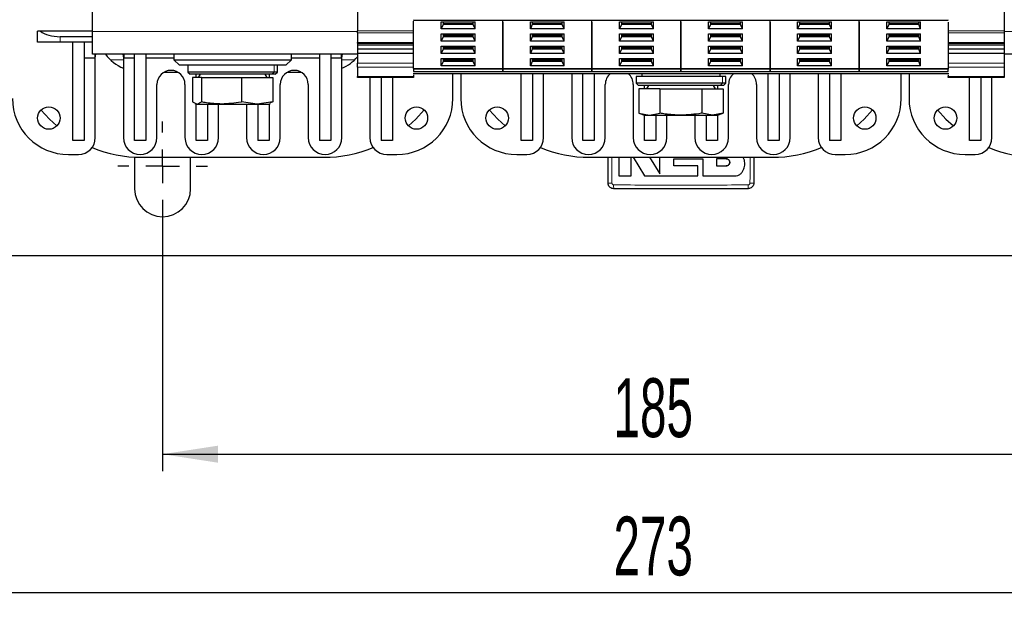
# Model space of a CAD drawing. Header units: millimetres. Extents: x 5 to 418, y 2 to 292.
# Tile 3 of 51: x 64 to 123, y 62 to 97. Entities that reach past the tile are written whole.
import ezdxf

# ---------------------------------------------------------------- set-up
doc = ezdxf.new("R2010")
doc.units = ezdxf.units.MM
doc.layers.add('SLD-0', color=7, linetype='Continuous')
doc.styles.add('SLDTEXTSTYLE0', font='TXT', dxfattribs={"width": 0.605})
doc.dimstyles.new('SLDDIMSTYLE0', dxfattribs={"dimtxt": 3.5, "dimasz": 3.302, "dimexe": 0, "dimexo": 0.0625, "dimgap": 0.875, "dimtad": 1, "dimlfac": 3, "dimrnd": 1e-09, "dimzin": 12, "dimdsep": 46, "dimtxsty": 'SLDTEXTSTYLE0', "dimsah": 1, "dimcen": 0.09, "dimadec": 0, "dimazin": 3, "dimtfac": 1, "dimtofl": 0, "dimtmove": 0, "dimatfit": 3, "dimfxl": 1, "dimfrac": 2, "dimtolj": 1, "dimtzin": 12, "dimarcsym": 0})

# ---------------------------------------------------------------- blocks, each defined once
blk = doc.blocks.new('_D_4')
at = {"layer": 'SLD-0'}
for p, q in [((72.524, 85.252), (72.524, 69.804)), ((134.191, 85.252), (134.191, 69.804)), ((72.524, 70.804), (134.191, 70.804))]:
    blk.add_line(p, q, dxfattribs=at)
for points in [[(72.524, 70.804), (75.826, 70.296), (75.826, 71.312)], [(134.191, 70.804), (130.889, 71.312), (130.889, 70.296)]]:
    blk.add_solid(points, dxfattribs=at)
at = {"layer": 'SLD-0', "insert": (99.347, 75.316), "char_height": 3.5, "attachment_point": 1, "style": 'SLDTEXTSTYLE0'}
blk.add_mtext('185', dxfattribs=at)
blk = doc.blocks.new('_D_6')
at = {"layer": 'SLD-0', "color": 7}
for p, q in [((57.857, 85.252), (57.857, 61.585)), ((148.857, 85.252), (148.857, 61.585)), ((57.857, 62.585), (148.857, 62.585))]:
    blk.add_line(p, q, dxfattribs=at)
for points in [[(57.857, 62.585), (61.159, 62.077), (61.159, 63.093)], [(148.857, 62.585), (145.555, 63.093), (145.555, 62.077)]]:
    blk.add_solid(points, dxfattribs=at)
at = {"layer": 'SLD-0', "color": 7, "insert": (99.347, 67.097), "char_height": 3.5, "attachment_point": 1, "style": 'SLDTEXTSTYLE0'}
blk.add_mtext('273', dxfattribs=at)
blk = doc.blocks.new('SW_CENTERMARKSYMBOL_1')
at = {"layer": 'SLD-0', "color": 0}
for p, q in [((0, 2), (0, 2.667)), ((0, 0), (0, 1)), ((-2, 0), (-2.667, 0)), ((0, 0), (-1, 0)), ((0, 0), (0, -1)), ((0, 0), (1, 0)), ((2, 0), (2.667, 0)), ((0, -2), (0, -2.667))]:
    blk.add_line(p, q, dxfattribs=at)
blk = doc.blocks.new('SW_CENTERMARKSYMBOL_6')
at = {"layer": 'SLD-0', "color": 0}
for p, q in [((0, 2), (0, 2.667)), ((0, 0), (0, 1)), ((-2, 0), (-2.667, 0)), ((0, 0), (-1, 0)), ((0, 0), (0, -1)), ((0, 0), (1, 0)), ((2, 0), (2.667, 0)), ((0, -2), (0, -2.667))]:
    blk.add_line(p, q, dxfattribs=at)

msp = doc.modelspace()

# ---------------------------------------------------------------- linework, layer by layer
at = {"color": 7, "linetype": 'Continuous', "lineweight": 25}
for p, q in [((68.3572, 95.9185), (68.3572, 111.2518)), ((84.1239, 109.9405), (84.1239, 95.9632)), ((122.5905, 109.9405), (122.5905, 95.9632)), ((87.4572, 96.5997), (92.7572, 96.5997)), ((87.4572, 93.7299), (87.4572, 96.5414)), ((89.0989, 96.5111), (91.1154, 96.5111)), ((89.0989, 96.087), (89.0989, 96.5111)), ((89.2155, 96.3462), (89.0989, 96.087)), ((91.1154, 96.087), (89.0989, 96.087)), ((89.2155, 96.5111), (89.2155, 96.3462)), ((90.9989, 96.3933), (89.2155, 96.3933)), ((90.9989, 96.3462), (89.2155, 96.3462)), ((90.9989, 96.3462), (90.9989, 96.5111)), ((91.1154, 96.087), (90.9989, 96.3462)), ((91.1154, 96.087), (91.1154, 96.5111)), ((92.7572, 96.5997), (98.0572, 96.5997)), ((92.7572, 93.7299), (92.7572, 96.5414)), ((92.7572, 96.4831), (92.7572, 93.7299)), ((94.3989, 96.5111), (96.4154, 96.5111)), ((94.3989, 96.087), (94.3989, 96.5111)), ((94.5155, 96.3462), (94.3989, 96.087)), ((96.4154, 96.087), (94.3989, 96.087)), ((94.5155, 96.5111), (94.5155, 96.3462)), ((96.2989, 96.3933), (94.5155, 96.3933)), ((96.2989, 96.3462), (94.5155, 96.3462)), ((96.2989, 96.3462), (96.2989, 96.5111)), ((96.4154, 96.087), (96.2989, 96.3462)), ((96.4154, 96.087), (96.4154, 96.5111)), ((98.0572, 96.5997), (103.3572, 96.5997)), ((98.0572, 93.7299), (98.0572, 96.5414)), ((98.0572, 96.4831), (98.0572, 93.7299)), ((99.6989, 96.5111), (101.7154, 96.5111)), ((99.6989, 96.087), (99.6989, 96.5111)), ((99.8155, 96.3462), (99.6989, 96.087)), ((101.7154, 96.087), (99.6989, 96.087)), ((99.8155, 96.5111), (99.8155, 96.3462)), ((101.5989, 96.3933), (99.8155, 96.3933)), ((101.5989, 96.3462), (99.8155, 96.3462)), ((101.5989, 96.3462), (101.5989, 96.5111)), ((101.7154, 96.087), (101.5989, 96.3462)), ((101.7154, 96.087), (101.7154, 96.5111)), ((103.3572, 96.5997), (108.6572, 96.5997)), ((103.3572, 93.7299), (103.3572, 96.5414)), ((103.3572, 96.5123), (103.3572, 93.7299)), ((104.9989, 96.5111), (107.0154, 96.5111)), ((104.9989, 96.087), (104.9989, 96.5111)), ((105.1155, 96.3462), (104.9989, 96.087)), ((107.0154, 96.087), (104.9989, 96.087)), ((105.1155, 96.5111), (105.1155, 96.3462)), ((106.8989, 96.3933), (105.1155, 96.3933)), ((106.8989, 96.3462), (105.1155, 96.3462)), ((106.8989, 96.3462), (106.8989, 96.5111)), ((107.0154, 96.087), (106.8989, 96.3462)), ((107.0154, 96.087), (107.0154, 96.5111)), ((108.6572, 96.5997), (113.9572, 96.5997)), ((108.6572, 93.7299), (108.6572, 96.5414)), ((108.6572, 96.4831), (108.6572, 93.7299)), ((110.2989, 96.5111), (112.3154, 96.5111)), ((110.2989, 96.087), (110.2989, 96.5111)), ((110.4155, 96.3462), (110.2989, 96.087)), ((112.3154, 96.087), (110.2989, 96.087)), ((110.4155, 96.5111), (110.4155, 96.3462)), ((112.1989, 96.3933), (110.4155, 96.3933)), ((112.1989, 96.3462), (110.4155, 96.3462)), ((112.1989, 96.3462), (112.1989, 96.5111)), ((112.3154, 96.087), (112.1989, 96.3462)), ((112.3154, 96.087), (112.3154, 96.5111)), ((113.9572, 96.5997), (119.2572, 96.5997)), ((113.9572, 93.7299), (113.9572, 96.5414)), ((113.9572, 96.5123), (113.9572, 93.7299)), ((115.5989, 96.5111), (117.6154, 96.5111)), ((115.5989, 96.087), (115.5989, 96.5111)), ((115.7155, 96.3462), (115.5989, 96.087)), ((117.6154, 96.087), (115.5989, 96.087)), ((115.7155, 96.5111), (115.7155, 96.3462)), ((117.4989, 96.3933), (115.7155, 96.3933)), ((117.4989, 96.3462), (115.7155, 96.3462)), ((117.4989, 96.3462), (117.4989, 96.5111)), ((117.6154, 96.087), (117.4989, 96.3462)), ((117.6154, 96.087), (117.6154, 96.5111)), ((119.2572, 96.4831), (119.2572, 93.7299)), ((65.2692, 95.9518), (65.0905, 95.9518)), ((65.0905, 95.2852), (65.0905, 95.9518)), ((68.3572, 95.9518), (65.2692, 95.9518)), ((68.3572, 95.6185), (66.4239, 95.6185)), ((68.3572, 94.5852), (68.3572, 95.9185)), ((84.1239, 95.8453), (84.1239, 95.9632)), ((84.1239, 95.8453), (84.1239, 95.2787)), ((89.0989, 95.7804), (91.1154, 95.7804)), ((89.0989, 95.3563), (89.0989, 95.7804)), ((89.2155, 95.6155), (89.0989, 95.3563)), ((89.2155, 95.7804), (89.2155, 95.6155)), ((90.9989, 95.6626), (89.2155, 95.6626)), ((90.9989, 95.6155), (89.2155, 95.6155)), ((90.9989, 95.6155), (90.9989, 95.7804)), ((91.1154, 95.3563), (90.9989, 95.6155)), ((91.1154, 95.3563), (91.1154, 95.7804)), ((94.3989, 95.7804), (96.4154, 95.7804)), ((94.3989, 95.3563), (94.3989, 95.7804)), ((94.5155, 95.6155), (94.3989, 95.3563)), ((94.5155, 95.7804), (94.5155, 95.6155)), ((96.2989, 95.6626), (94.5155, 95.6626)), ((96.2989, 95.6155), (94.5155, 95.6155)), ((96.2989, 95.6155), (96.2989, 95.7804)), ((96.4154, 95.3563), (96.2989, 95.6155)), ((96.4154, 95.3563), (96.4154, 95.7804)), ((99.6989, 95.7804), (101.7154, 95.7804)), ((99.6989, 95.3563), (99.6989, 95.7804)), ((99.8155, 95.6155), (99.6989, 95.3563)), ((99.8155, 95.7804), (99.8155, 95.6155)), ((101.5989, 95.6626), (99.8155, 95.6626)), ((101.5989, 95.6155), (99.8155, 95.6155)), ((101.5989, 95.6155), (101.5989, 95.7804)), ((101.7154, 95.3563), (101.5989, 95.6155)), ((101.7154, 95.3563), (101.7154, 95.7804)), ((104.9989, 95.7804), (107.0154, 95.7804)), ((104.9989, 95.3563), (104.9989, 95.7804)), ((105.1155, 95.6155), (104.9989, 95.3563)), ((105.1155, 95.7804), (105.1155, 95.6155)), ((106.8989, 95.6626), (105.1155, 95.6626)), ((106.8989, 95.6155), (105.1155, 95.6155)), ((106.8989, 95.6155), (106.8989, 95.7804)), ((107.0154, 95.3563), (106.8989, 95.6155)), ((107.0154, 95.3563), (107.0154, 95.7804)), ((110.2989, 95.7804), (112.3154, 95.7804)), ((110.2989, 95.3563), (110.2989, 95.7804)), ((110.4155, 95.6155), (110.2989, 95.3563)), ((110.4155, 95.7804), (110.4155, 95.6155)), ((112.1989, 95.6626), (110.4155, 95.6626)), ((112.1989, 95.6155), (110.4155, 95.6155)), ((112.1989, 95.6155), (112.1989, 95.7804)), ((112.3154, 95.3563), (112.1989, 95.6155)), ((112.3154, 95.3563), (112.3154, 95.7804)), ((115.5989, 95.7804), (117.6154, 95.7804)), ((115.5989, 95.3563), (115.5989, 95.7804)), ((115.7155, 95.6155), (115.5989, 95.3563)), ((115.7155, 95.7804), (115.7155, 95.6155)), ((117.4989, 95.6626), (115.7155, 95.6626)), ((117.4989, 95.6155), (115.7155, 95.6155)), ((117.4989, 95.6155), (117.4989, 95.7804)), ((117.6154, 95.3563), (117.4989, 95.6155)), ((117.6154, 95.3563), (117.6154, 95.7804)), ((122.5905, 95.9632), (122.5905, 95.8453)), ((122.5905, 95.8453), (122.5905, 95.2787)), ((66.4239, 95.2852), (65.0905, 95.2852)), ((68.3572, 95.2852), (66.4239, 95.2852)), ((67.1905, 89.4518), (67.1905, 95.2852)), ((67.8572, 95.2852), (67.8572, 89.4518)), ((84.1239, 95.2299), (84.1239, 95.2787)), ((84.1239, 95.2299), (87.4572, 95.2299)), ((84.1239, 95.2299), (84.1239, 95.1372)), ((84.1239, 95.1372), (87.4572, 95.1372)), ((84.1239, 95.1372), (84.1239, 94.9015)), ((84.1239, 94.9015), (87.4572, 94.9015)), ((84.1239, 94.9015), (84.1239, 94.6423)), ((91.1154, 95.3563), (89.0989, 95.3563)), ((89.0989, 95.0497), (91.1154, 95.0497)), ((89.0989, 94.6256), (89.0989, 95.0497)), ((89.2155, 94.8848), (89.0989, 94.6256)), ((89.2155, 95.0497), (89.2155, 94.8848)), ((90.9989, 94.932), (89.2155, 94.932)), ((90.9989, 94.8848), (89.2155, 94.8848)), ((90.9989, 94.8848), (90.9989, 95.0497)), ((91.1154, 94.6256), (90.9989, 94.8848)), ((91.1154, 94.6256), (91.1154, 95.0497)), ((96.4154, 95.3563), (94.3989, 95.3563)), ((94.3989, 95.0497), (96.4154, 95.0497)), ((94.3989, 94.6256), (94.3989, 95.0497)), ((94.5155, 94.8848), (94.3989, 94.6256)), ((94.5155, 95.0497), (94.5155, 94.8848)), ((96.2989, 94.932), (94.5155, 94.932)), ((96.2989, 94.8848), (94.5155, 94.8848)), ((96.2989, 94.8848), (96.2989, 95.0497)), ((96.4154, 94.6256), (96.2989, 94.8848)), ((96.4154, 94.6256), (96.4154, 95.0497)), ((101.7154, 95.3563), (99.6989, 95.3563)), ((99.6989, 95.0497), (101.7154, 95.0497)), ((99.6989, 94.6256), (99.6989, 95.0497)), ((99.8155, 94.8848), (99.6989, 94.6256)), ((99.8155, 95.0497), (99.8155, 94.8848)), ((101.5989, 94.932), (99.8155, 94.932)), ((101.5989, 94.8848), (99.8155, 94.8848)), ((101.5989, 94.8848), (101.5989, 95.0497)), ((101.7154, 94.6256), (101.5989, 94.8848)), ((101.7154, 94.6256), (101.7154, 95.0497)), ((107.0154, 95.3563), (104.9989, 95.3563)), ((104.9989, 95.0497), (107.0154, 95.0497)), ((104.9989, 94.6256), (104.9989, 95.0497)), ((105.1155, 94.8848), (104.9989, 94.6256)), ((105.1155, 95.0497), (105.1155, 94.8848)), ((106.8989, 94.932), (105.1155, 94.932)), ((106.8989, 94.8848), (105.1155, 94.8848)), ((106.8989, 94.8848), (106.8989, 95.0497)), ((107.0154, 94.6256), (106.8989, 94.8848)), ((107.0154, 94.6256), (107.0154, 95.0497)), ((112.3154, 95.3563), (110.2989, 95.3563)), ((110.2989, 95.0497), (112.3154, 95.0497)), ((110.2989, 94.6256), (110.2989, 95.0497)), ((110.4155, 94.8848), (110.2989, 94.6256)), ((110.4155, 95.0497), (110.4155, 94.8848)), ((112.1989, 94.932), (110.4155, 94.932)), ((112.1989, 94.8848), (110.4155, 94.8848)), ((112.1989, 94.8848), (112.1989, 95.0497)), ((112.3154, 94.6256), (112.1989, 94.8848)), ((112.3154, 94.6256), (112.3154, 95.0497)), ((117.6154, 95.3563), (115.5989, 95.3563)), ((115.5989, 95.0497), (117.6154, 95.0497)), ((115.5989, 94.6256), (115.5989, 95.0497)), ((115.7155, 94.8848), (115.5989, 94.6256)), ((115.7155, 95.0497), (115.7155, 94.8848)), ((117.4989, 94.932), (115.7155, 94.932)), ((117.4989, 94.8848), (115.7155, 94.8848)), ((117.4989, 94.8848), (117.4989, 95.0497)), ((117.6154, 94.6256), (117.4989, 94.8848)), ((117.6154, 94.6256), (117.6154, 95.0497)), ((119.2572, 95.2299), (122.5905, 95.2299)), ((119.2572, 95.1372), (122.5905, 95.1372)), ((119.2572, 94.9015), (122.5905, 94.9015)), ((122.5905, 95.2787), (122.5905, 95.2299)), ((122.5905, 95.2299), (122.5905, 95.1372)), ((122.5905, 95.1372), (122.5905, 94.9015)), ((122.5905, 94.9015), (122.5905, 94.6423)), ((68.4905, 94.3352), (67.8572, 94.3352)), ((84.1239, 94.5852), (68.3572, 94.5852)), ((68.4905, 94.5852), (68.4905, 94.3352)), ((68.5239, 94.3518), (68.5572, 94.5852)), ((68.5239, 89.6185), (68.5239, 94.3518)), ((70.1572, 94.5852), (70.1905, 94.3518)), ((70.1905, 94.3518), (70.1905, 89.6185)), ((70.2239, 94.5852), (70.2239, 94.3352)), ((70.8572, 94.3352), (70.2239, 94.3352)), ((70.8572, 89.4518), (70.8572, 94.5852)), ((71.5239, 94.5852), (71.5239, 89.4518)), ((73.1905, 94.3352), (71.5239, 94.3352)), ((73.1905, 94.5852), (73.1905, 94.2518)), ((80.1905, 94.2518), (80.1905, 94.5852)), ((81.8572, 94.3352), (80.1905, 94.3352)), ((81.8572, 94.5852), (81.8572, 89.4518)), ((82.5239, 94.5852), (82.5239, 89.4518)), ((83.1572, 94.3352), (82.5239, 94.3352)), ((83.1572, 94.3352), (83.1572, 94.5852)), ((83.1905, 94.3518), (83.2239, 94.5852)), ((83.1905, 89.6185), (83.1905, 94.3518)), ((84.1239, 94.6423), (87.4572, 94.6423)), ((84.1239, 94.6423), (84.1239, 94.053)), ((91.1154, 94.6256), (89.0989, 94.6256)), ((89.0989, 94.3191), (91.1154, 94.3191)), ((89.0989, 93.8949), (89.0989, 94.3191)), ((89.2155, 94.3191), (89.2155, 94.1541)), ((90.9989, 94.1541), (90.9989, 94.3191)), ((91.1154, 93.8949), (91.1154, 94.3191)), ((96.4154, 94.6256), (94.3989, 94.6256)), ((94.3989, 94.3191), (96.4154, 94.3191)), ((94.3989, 93.8949), (94.3989, 94.3191)), ((94.5155, 94.3191), (94.5155, 94.1541)), ((96.2989, 94.1541), (96.2989, 94.3191)), ((96.4154, 93.8949), (96.4154, 94.3191)), ((101.7154, 94.6256), (99.6989, 94.6256)), ((99.6989, 94.3191), (101.7154, 94.3191)), ((99.6989, 93.8949), (99.6989, 94.3191)), ((99.8155, 94.3191), (99.8155, 94.1541)), ((101.5989, 94.1541), (101.5989, 94.3191)), ((101.7154, 93.8949), (101.7154, 94.3191)), ((107.0154, 94.6256), (104.9989, 94.6256)), ((104.9989, 94.3191), (107.0154, 94.3191)), ((104.9989, 93.8949), (104.9989, 94.3191)), ((105.1155, 94.3191), (105.1155, 94.1541)), ((106.8989, 94.1541), (106.8989, 94.3191)), ((107.0154, 93.8949), (107.0154, 94.3191)), ((112.3154, 94.6256), (110.2989, 94.6256)), ((110.2989, 94.3191), (112.3154, 94.3191)), ((110.2989, 93.8949), (110.2989, 94.3191)), ((110.4155, 94.3191), (110.4155, 94.1541)), ((112.1989, 94.1541), (112.1989, 94.3191)), ((112.3154, 93.8949), (112.3154, 94.3191)), ((117.6154, 94.6256), (115.5989, 94.6256)), ((115.5989, 94.3191), (117.6154, 94.3191)), ((115.5989, 93.8949), (115.5989, 94.3191)), ((115.7155, 94.3191), (115.7155, 94.1541)), ((117.4989, 94.1541), (117.4989, 94.3191)), ((117.6154, 93.8949), (117.6154, 94.3191)), ((119.2572, 94.6423), (122.5905, 94.6423)), ((122.5905, 94.6423), (122.5905, 94.053)), ((123.3572, 94.5852), (122.5905, 94.5852)), ((73.1905, 94.2518), (73.5239, 93.9185)), ((73.1905, 94.2518), (80.1905, 94.2518)), ((79.8572, 93.9185), (73.5239, 93.9185)), ((74.0239, 93.9185), (74.0239, 93.5185)), ((79.3572, 93.5185), (79.3572, 93.9185)), ((79.8572, 93.9185), (80.1905, 94.2518)), ((84.1239, 93.8173), (84.1239, 94.053)), ((84.1239, 93.8173), (84.1239, 93.2506)), ((87.4572, 93.7299), (92.7572, 93.7299)), ((87.4572, 93.7299), (87.4572, 93.6827)), ((89.2155, 94.1541), (89.0989, 93.8949)), ((91.1154, 93.8949), (89.0989, 93.8949)), ((90.9989, 94.2013), (89.2155, 94.2013)), ((90.9989, 94.1541), (89.2155, 94.1541)), ((91.1154, 93.8949), (90.9989, 94.1541)), ((92.7572, 93.7299), (98.0572, 93.7299)), ((92.7572, 93.7299), (92.7572, 93.6827)), ((92.7572, 93.7299), (92.7572, 93.6827)), ((94.5155, 94.1541), (94.3989, 93.8949)), ((96.4154, 93.8949), (94.3989, 93.8949)), ((96.2989, 94.2013), (94.5155, 94.2013)), ((96.2989, 94.1541), (94.5155, 94.1541)), ((96.4154, 93.8949), (96.2989, 94.1541)), ((98.0572, 93.7299), (103.3572, 93.7299)), ((98.0572, 93.7299), (98.0572, 93.6827)), ((98.0572, 93.7299), (98.0572, 93.6827)), ((99.8155, 94.1541), (99.6989, 93.8949)), ((101.7154, 93.8949), (99.6989, 93.8949)), ((101.5989, 94.2013), (99.8155, 94.2013)), ((101.5989, 94.1541), (99.8155, 94.1541)), ((101.7154, 93.8949), (101.5989, 94.1541)), ((103.3572, 93.7299), (103.3572, 93.6827)), ((103.3572, 93.7299), (108.6572, 93.7299)), ((103.3572, 93.7299), (103.3572, 93.6827)), ((105.1155, 94.1541), (104.9989, 93.8949)), ((107.0154, 93.8949), (104.9989, 93.8949)), ((106.8989, 94.2013), (105.1155, 94.2013)), ((106.8989, 94.1541), (105.1155, 94.1541)), ((107.0154, 93.8949), (106.8989, 94.1541)), ((108.6572, 93.7299), (113.9572, 93.7299)), ((108.6572, 93.7299), (108.6572, 93.6827)), ((108.6572, 93.7299), (108.6572, 93.6827)), ((110.4155, 94.1541), (110.2989, 93.8949)), ((112.3154, 93.8949), (110.2989, 93.8949)), ((112.1989, 94.2013), (110.4155, 94.2013)), ((112.1989, 94.1541), (110.4155, 94.1541)), ((112.3154, 93.8949), (112.1989, 94.1541)), ((113.9572, 93.7299), (113.9572, 93.6827)), ((113.9572, 93.7299), (119.2572, 93.7299)), ((113.9572, 93.7299), (113.9572, 93.6827)), ((115.7155, 94.1541), (115.5989, 93.8949)), ((117.6154, 93.8949), (115.5989, 93.8949)), ((117.4989, 94.2013), (115.7155, 94.2013)), ((117.4989, 94.1541), (115.7155, 94.1541)), ((117.6154, 93.8949), (117.4989, 94.1541)), ((119.2572, 93.7299), (119.2572, 93.6827)), ((122.5905, 94.053), (122.5905, 93.8173)), ((122.5905, 93.8173), (122.5905, 93.2506)), ((72.628, 93.5185), (73.4197, 93.5185)), ((74.0239, 93.5185), (74.1572, 93.3852)), ((79.1538, 93.5185), (74.0239, 93.5185)), ((79.0306, 93.3852), (74.1572, 93.3852)), ((74.3063, 93.1852), (74.3063, 91.7405)), ((74.8419, 93.1852), (74.3063, 93.1852)), ((74.5239, 93.1852), (74.5239, 93.3852)), ((74.7522, 93.3852), (74.6367, 93.1852)), ((74.8419, 93.1852), (74.8419, 91.7405)), ((74.8419, 93.1852), (77.2261, 93.1852)), ((77.2261, 93.1852), (77.2261, 91.7405)), ((77.2261, 93.1852), (79.0748, 93.1852)), ((78.7443, 93.1852), (78.6289, 93.3852)), ((78.8572, 93.3852), (78.8572, 93.1852)), ((79.2239, 93.3852), (79.0306, 93.3852)), ((79.0748, 93.1852), (79.0748, 91.7405)), ((79.3572, 93.5185), (79.1538, 93.5185)), ((79.2239, 93.3852), (79.3572, 93.5185)), ((79.9614, 93.5185), (80.753, 93.5185)), ((84.1239, 93.2018), (84.1239, 93.2506)), ((87.4572, 93.2018), (84.1239, 93.2018)), ((84.8572, 93.2018), (84.8572, 89.6185)), ((85.5239, 93.2018), (85.5239, 89.4518)), ((86.1905, 93.2018), (86.1905, 89.4518)), ((92.7572, 93.4185), (87.4572, 93.4185)), ((87.4572, 93.3602), (87.4572, 93.2506)), ((87.4572, 93.2506), (87.4572, 93.2018)), ((89.7905, 91.9518), (89.7905, 93.4185)), ((90.2572, 93.4185), (90.2572, 91.9518)), ((98.0572, 93.4185), (92.7572, 93.4185)), ((93.8572, 89.4518), (93.8572, 93.4185)), ((94.5239, 93.4185), (94.5239, 89.4518)), ((95.1905, 89.6185), (95.1905, 93.4185)), ((96.8572, 93.4185), (96.8572, 89.6185)), ((97.5239, 89.4518), (97.5239, 93.4185)), ((103.3572, 93.4185), (98.0572, 93.4185)), ((98.1905, 93.4185), (98.1905, 89.4518)), ((100.6905, 93.2518), (100.6905, 92.8518)), ((105.8205, 93.2518), (100.6905, 93.2518)), ((101.0239, 93.4185), (101.0239, 93.2518)), ((108.6572, 93.4185), (103.3572, 93.4185)), ((105.6905, 93.2518), (105.6905, 93.4185)), ((106.0239, 93.2518), (105.8205, 93.2518)), ((106.0239, 92.8518), (106.0239, 93.2518)), ((108.5239, 93.4185), (108.5239, 89.4518)), ((113.9572, 93.4185), (108.6572, 93.4185)), ((109.1905, 93.4185), (109.1905, 89.4518)), ((109.8572, 89.6185), (109.8572, 93.4185)), ((111.5239, 93.4185), (111.5239, 89.6185)), ((112.1905, 93.4185), (112.1905, 89.4518)), ((112.8572, 93.4185), (112.8572, 89.4518)), ((119.2572, 93.4185), (113.9572, 93.4185)), ((116.4572, 91.9518), (116.4572, 93.4185)), ((116.9239, 93.4185), (116.9239, 91.9518)), ((119.2572, 93.3602), (119.2572, 93.2506)), ((119.2572, 93.2018), (119.2572, 93.2506)), ((122.5905, 93.2018), (119.2572, 93.2018)), ((120.5239, 89.4518), (120.5239, 93.2018)), ((121.1905, 93.2018), (121.1905, 89.4518)), ((121.8572, 89.6185), (121.8572, 93.2018)), ((122.5905, 93.2506), (122.5905, 93.2018)), ((72.1905, 89.6185), (72.1905, 92.7852)), ((73.8572, 92.7852), (73.8572, 89.6185)), ((79.5239, 89.6185), (79.5239, 92.7852)), ((81.1905, 92.7852), (81.1905, 89.6185)), ((98.8572, 89.6185), (98.8572, 92.7852)), ((100.5239, 92.7852), (100.5239, 89.6185)), ((100.6905, 92.8518), (100.8239, 92.7185)), ((105.8205, 92.8518), (100.6905, 92.8518)), ((105.6973, 92.7185), (100.8239, 92.7185)), ((101.1905, 92.5185), (101.1905, 92.7185)), ((101.4189, 92.7185), (101.3034, 92.5185)), ((105.411, 92.5185), (105.2955, 92.7185)), ((105.5239, 92.7185), (105.5239, 92.5185)), ((105.8905, 92.7185), (105.6973, 92.7185)), ((106.0239, 92.8518), (105.8205, 92.8518)), ((105.8905, 92.7185), (106.0239, 92.8518)), ((106.1905, 89.6185), (106.1905, 92.7852)), ((107.8572, 92.7852), (107.8572, 89.6185)), ((100.8553, 92.5185), (100.8553, 91.0738)), ((102.1063, 92.5185), (100.8553, 92.5185)), ((102.1063, 92.5185), (102.1063, 91.0738)), ((102.1063, 92.5185), (104.6081, 92.5185)), ((104.6081, 92.5185), (104.6081, 91.0738)), ((104.6081, 92.5185), (105.859, 92.5185)), ((105.859, 92.5185), (105.859, 91.0738)), ((74.3063, 91.7405), (74.5741, 91.6185)), ((74.4637, 91.6404), (74.5239, 91.6185)), ((74.5239, 89.4518), (74.5239, 91.6185)), ((74.5239, 91.6185), (74.5741, 91.6185)), ((74.5741, 91.6185), (74.8419, 91.7405)), ((74.5741, 91.6185), (76.034, 91.6185)), ((75.1905, 91.6185), (75.1905, 89.4518)), ((75.8572, 89.6185), (75.8572, 91.6185)), ((76.034, 91.6185), (78.1505, 91.6185)), ((78.1505, 91.6185), (77.2261, 91.7405)), ((77.5239, 91.6185), (77.5239, 89.6185)), ((79.0748, 91.7405), (78.1505, 91.6185)), ((78.1505, 91.6185), (78.8572, 91.6185)), ((78.1905, 91.6185), (78.1905, 89.4518)), ((78.8572, 91.6185), (78.9174, 91.6404)), ((78.8572, 91.6185), (78.8572, 89.4518)), ((79.0748, 91.7405), (78.9085, 91.6648)), ((100.8553, 91.0738), (101.1905, 90.9518)), ((100.8553, 91.0738), (101.4808, 90.9518)), ((101.1905, 89.4518), (101.1905, 90.9518)), ((101.1905, 90.9518), (101.4808, 90.9518)), ((101.4808, 90.9518), (102.1063, 91.0738)), ((101.4808, 90.9518), (103.3572, 90.9518)), ((101.8572, 90.9518), (101.8572, 89.4518)), ((102.5239, 89.6185), (102.5239, 90.9518)), ((103.3572, 90.9518), (105.2336, 90.9518)), ((104.1905, 90.9518), (104.1905, 89.6185)), ((105.2336, 90.9518), (104.6081, 91.0738)), ((104.8572, 90.9518), (104.8572, 89.4518)), ((105.859, 91.0738), (105.2336, 90.9518)), ((105.2336, 90.9518), (105.5239, 90.9518)), ((105.5239, 90.9518), (105.859, 91.0738)), ((105.5239, 90.9518), (105.5239, 89.4518)), ((67.8572, 89.4518), (67.1905, 89.4518)), ((71.5239, 89.4518), (70.8572, 89.4518)), ((75.1905, 89.4518), (74.5239, 89.4518)), ((78.8572, 89.4518), (78.1905, 89.4518)), ((82.5239, 89.4518), (81.8572, 89.4518)), ((86.1905, 89.4518), (85.5239, 89.4518)), ((94.5239, 89.4518), (93.8572, 89.4518)), ((98.1905, 89.4518), (97.5239, 89.4518)), ((101.8572, 89.4518), (101.1905, 89.4518)), ((105.5239, 89.4518), (104.8572, 89.4518)), ((109.1905, 89.4518), (108.5239, 89.4518)), ((112.8572, 89.4518), (112.1905, 89.4518)), ((121.1905, 89.4518), (120.5239, 89.4518)), ((66.9239, 88.6185), (67.5239, 88.6185)), ((70.8572, 88.4622), (70.8572, 86.5852)), ((71.2572, 88.4518), (82.1239, 88.4518)), ((74.1905, 86.5852), (74.1905, 88.4518)), ((85.8572, 88.6185), (86.4572, 88.6185)), ((93.5905, 88.6185), (94.1905, 88.6185)), ((97.9239, 88.4518), (108.7905, 88.4518)), ((99.6537, 88.4518), (99.6537, 87.3404)), ((100.3864, 87.3404), (100.3864, 88.4518)), ((100.5172, 88.4518), (101.1934, 87.3404)), ((101.4934, 88.4518), (102.0956, 87.4622)), ((102.0956, 87.4622), (102.0956, 88.4518)), ((112.5239, 88.6185), (113.1239, 88.6185)), ((120.2572, 88.6185), (120.8572, 88.6185)), ((102.9259, 88.3668), (104.652, 88.3668)), ((102.9259, 87.9417), (102.9259, 88.3668)), ((104.3604, 87.9417), (102.9259, 87.9417)), ((104.3604, 87.3404), (104.3604, 87.9417)), ((104.652, 88.3668), (104.652, 87.3404)), ((105.4649, 88.3668), (105.4649, 87.9417)), ((106.0453, 88.3668), (105.4649, 88.3668)), ((105.4649, 87.9417), (106.0453, 87.9417)), ((99.6537, 87.3404), (100.3864, 87.3404)), ((101.1934, 87.3404), (104.3604, 87.3404)), ((104.652, 87.3404), (106.5444, 87.3404)), ((151.8572, 82.5852), (54.8572, 82.5852))]:
    msp.add_line(p, q, dxfattribs=at)
at = {"color": 7, "linetype": 'Continuous', "lineweight": 18}
for p, q in [((90.9989, 96.4758), (89.2155, 96.4758)), ((96.2989, 96.4758), (94.5155, 96.4758)), ((101.5989, 96.4758), (99.8155, 96.4758)), ((106.8989, 96.4758), (105.1155, 96.4758)), ((112.1989, 96.4758), (110.4155, 96.4758)), ((117.4989, 96.4758), (115.7155, 96.4758)), ((66.4239, 95.2852), (66.4239, 95.6185)), ((84.1239, 95.9185), (68.3572, 95.9185)), ((84.1239, 95.9632), (87.4572, 95.9632)), ((87.4572, 95.8453), (84.1239, 95.8453)), ((90.9989, 95.7451), (89.2155, 95.7451)), ((96.2989, 95.7451), (94.5155, 95.7451)), ((101.5989, 95.7451), (99.8155, 95.7451)), ((106.8989, 95.7451), (105.1155, 95.7451)), ((112.1989, 95.7451), (110.4155, 95.7451)), ((117.4989, 95.7451), (115.7155, 95.7451)), ((119.2572, 95.9632), (122.5905, 95.9632)), ((122.5905, 95.8453), (119.2572, 95.8453)), ((138.3572, 95.9185), (122.5905, 95.9185)), ((84.1239, 95.2787), (87.4572, 95.2787)), ((90.9989, 95.0145), (89.2155, 95.0145)), ((96.2989, 95.0145), (94.5155, 95.0145)), ((101.5989, 95.0145), (99.8155, 95.0145)), ((106.8989, 95.0145), (105.1155, 95.0145)), ((112.1989, 95.0145), (110.4155, 95.0145)), ((117.4989, 95.0145), (115.7155, 95.0145)), ((119.2572, 95.2787), (122.5905, 95.2787)), ((70.1905, 94.2518), (69.4205, 94.2518)), ((79.1538, 93.9185), (79.1538, 93.5185)), ((83.9605, 94.2518), (83.1905, 94.2518)), ((84.1239, 94.053), (87.4572, 94.053)), ((87.4572, 93.8173), (84.1239, 93.8173)), ((90.9989, 94.2838), (89.2155, 94.2838)), ((96.2989, 94.2838), (94.5155, 94.2838)), ((101.5989, 94.2838), (99.8155, 94.2838)), ((106.8989, 94.2838), (105.1155, 94.2838)), ((112.1989, 94.2838), (110.4155, 94.2838)), ((117.4989, 94.2838), (115.7155, 94.2838)), ((119.2572, 94.053), (122.5905, 94.053)), ((122.5905, 93.8173), (119.2572, 93.8173)), ((79.0306, 93.3852), (79.1538, 93.5185)), ((84.1239, 93.2506), (87.4572, 93.2506)), ((87.4572, 93.6827), (92.7572, 93.6827)), ((87.4572, 93.5413), (92.7572, 93.5413)), ((92.7572, 93.4478), (87.4572, 93.4478)), ((92.7572, 93.6827), (98.0572, 93.6827)), ((92.7572, 93.5413), (98.0572, 93.5413)), ((98.0572, 93.4478), (92.7572, 93.4478)), ((98.0572, 93.6827), (103.3572, 93.6827)), ((98.0572, 93.5413), (103.3572, 93.5413)), ((103.3572, 93.4478), (98.0572, 93.4478)), ((103.3572, 93.6827), (108.6572, 93.6827)), ((103.3572, 93.5413), (108.6572, 93.5413)), ((108.6572, 93.4478), (103.3572, 93.4478)), ((105.8205, 93.2518), (105.8205, 92.8518)), ((108.6572, 93.6827), (113.9572, 93.6827)), ((108.6572, 93.5413), (113.9572, 93.5413)), ((113.9572, 93.4478), (108.6572, 93.4478)), ((113.9572, 93.6827), (119.2572, 93.6827)), ((113.9572, 93.5413), (119.2572, 93.5413)), ((119.2572, 93.4478), (113.9572, 93.4478)), ((119.2572, 93.2506), (122.5905, 93.2506)), ((105.6973, 92.7185), (105.8205, 92.8518))]:
    msp.add_line(p, q, dxfattribs=at)
at = {"color": 7, "linetype": 'Continuous', "lineweight": 25, "flags": 128}
for points in [[(65.2924, 91.2631), (65.7889, 90.7169), (66.2266, 90.3117)], [(87.1545, 90.3117), (87.5921, 90.7169), (88.0886, 91.2631)], [(91.9591, 91.2631), (92.4556, 90.7169), (92.8932, 90.3117)], [(113.8212, 90.3117), (114.2588, 90.7169), (114.7553, 91.2631)], [(118.6258, 91.2631), (119.1222, 90.7169), (119.5599, 90.3117)]]:
    msp.add_lwpolyline(points, dxfattribs=at)
at = {"color": 7, "linetype": 'Continuous', "lineweight": 25}
for centre in [(65.7572, 90.7852), (87.6239, 90.7852), (92.4239, 90.7852), (114.2905, 90.7852), (119.0905, 90.7852)]:
    msp.add_circle(centre, 0.6667, dxfattribs=at)
for centre, radius, start, end in [((71.2572, 96.1852), 2.6667, 216.869898, 246.421822), ((82.1239, 96.1852), 2.6667, 293.578178, 318.590378), ((73.0239, 92.7852), 0.8333, 0, 180), ((80.3572, 92.7852), 0.8333, 0, 180), ((99.6905, 92.7852), 0.8333, 130.535802, 180), ((99.6905, 92.7852), 0.8333, 0, 49.464198), ((107.0239, 92.7852), 0.8333, 130.535802, 180), ((107.0239, 92.7852), 0.8333, 0, 49.464198), ((66.9239, 91.9518), 3.3333, 180, 270), ((86.4572, 91.9518), 3.3333, 270, 0), ((93.5905, 91.9518), 3.3333, 180, 270), ((113.1239, 91.9518), 3.3333, 270, 0), ((120.2572, 91.9518), 3.3333, 180, 270), ((67.5239, 89.6185), 1, 270, 0), ((71.1905, 89.6185), 1, 180, 0), ((74.8572, 89.6185), 1, 180, 0), ((78.5239, 89.6185), 1, 180, 0), ((82.1905, 89.6185), 1, 180, 0), ((85.8572, 89.6185), 1, 180, 270), ((94.1905, 89.6185), 1, 270, 0), ((97.8572, 89.6185), 1, 180, 0), ((101.5239, 89.6185), 1, 180, 0), ((105.1905, 89.6185), 1, 180, 0), ((108.8572, 89.6185), 1, 180, 0), ((112.5239, 89.6185), 1, 180, 270), ((120.8572, 89.6185), 1, 270, 0), ((71.2572, 96.1852), 7.7333, 247.760264, 270), ((82.1239, 96.1852), 7.7333, 270, 292.239736), ((97.9239, 96.1852), 7.7333, 247.760264, 270), ((108.7905, 96.1852), 7.7333, 270, 292.239736), ((124.5905, 96.1852), 7.7333, 247.760264, 270), ((72.5239, 86.5852), 1.6667, 180, 0)]:
    msp.add_arc(centre, radius, start, end, dxfattribs=at)
at = {"color": 7, "linetype": 'Continuous', "lineweight": 18}
for centre, radius, start, end in [((99.1965, 91.7437), 4.8283, 267.951047, 270.672418), ((104.0476, 86.7578), 4.6936, 179.308283, 182.10781), ((102.6643, 86.7578), 4.696, 357.893277, 0.691368), ((107.5179, 91.7471), 4.8317, 269.328049, 272.047515)]:
    msp.add_arc(centre, radius, start, end, dxfattribs=at)
at = {"color": 7, "linetype": 'Continuous', "lineweight": 25}
msp.add_ellipse((66.4239, 96.2852), major_axis=(1.3333, 0), ratio=0.5, start_param=3.6651914, end_param=4.712389, dxfattribs=at)
for points in [[(87.4572, 96.629), (87.4572, 96.6206), (87.4572, 96.6038), (87.4572, 96.6011), (87.4572, 96.5997)], [(92.7572, 96.629), (92.7572, 96.6206), (92.7572, 96.6038), (92.7572, 96.6011), (92.7572, 96.5997)], [(92.7572, 96.5997), (92.7572, 96.6011), (92.7572, 96.6038), (92.7572, 96.6206), (92.7572, 96.629)], [(98.0572, 96.629), (98.0572, 96.6206), (98.0572, 96.6038), (98.0572, 96.6011), (98.0572, 96.5997)], [(98.0572, 96.5997), (98.0572, 96.6011), (98.0572, 96.6038), (98.0572, 96.6206), (98.0572, 96.629)], [(103.3572, 96.5997), (103.3572, 96.6011), (103.3572, 96.6038), (103.3572, 96.6206), (103.3572, 96.629)], [(103.3572, 96.629), (103.3572, 96.6206), (103.3572, 96.6038), (103.3572, 96.6011), (103.3572, 96.5997)], [(108.6572, 96.629), (108.6572, 96.6206), (108.6572, 96.6038), (108.6572, 96.6011), (108.6572, 96.5997)], [(108.6572, 96.5997), (108.6572, 96.6011), (108.6572, 96.6038), (108.6572, 96.6206), (108.6572, 96.629)], [(113.9572, 96.5997), (113.9572, 96.6011), (113.9572, 96.6038), (113.9572, 96.6206), (113.9572, 96.629)], [(113.9572, 96.629), (113.9572, 96.6206), (113.9572, 96.6038), (113.9572, 96.6011), (113.9572, 96.5997)], [(119.2572, 96.5997), (119.2572, 96.6011), (119.2572, 96.6038), (119.2572, 96.6206), (119.2572, 96.629)], [(87.4572, 93.6827), (87.4572, 93.6724), (87.4572, 93.6517), (87.4572, 93.612), (87.4572, 93.5723), (87.4572, 93.5516), (87.4572, 93.5413)], [(87.4572, 93.4478), (87.4572, 93.4434), (87.4572, 93.4347), (87.4572, 93.4256), (87.4572, 93.4196), (87.4572, 93.4189), (87.4572, 93.4185)], [(92.7572, 93.6827), (92.7572, 93.6724), (92.7572, 93.6517), (92.7572, 93.612), (92.7572, 93.5723), (92.7572, 93.5516), (92.7572, 93.5413)], [(92.7572, 93.5413), (92.7572, 93.5516), (92.7572, 93.5723), (92.7572, 93.612), (92.7572, 93.6517), (92.7572, 93.6724), (92.7572, 93.6827)], [(92.7572, 93.4478), (92.7572, 93.4434), (92.7572, 93.4347), (92.7572, 93.4256), (92.7572, 93.4196), (92.7572, 93.4189), (92.7572, 93.4185)], [(92.7572, 93.4478), (92.7572, 93.4434), (92.7572, 93.4347), (92.7572, 93.4256), (92.7572, 93.4196), (92.7572, 93.4189), (92.7572, 93.4185)], [(98.0572, 93.6827), (98.0572, 93.6724), (98.0572, 93.6517), (98.0572, 93.612), (98.0572, 93.5723), (98.0572, 93.5516), (98.0572, 93.5413)], [(98.0572, 93.5413), (98.0572, 93.5516), (98.0572, 93.5723), (98.0572, 93.612), (98.0572, 93.6517), (98.0572, 93.6724), (98.0572, 93.6827)], [(98.0572, 93.4478), (98.0572, 93.4434), (98.0572, 93.4347), (98.0572, 93.4256), (98.0572, 93.4196), (98.0572, 93.4189), (98.0572, 93.4185)], [(98.0572, 93.4478), (98.0572, 93.4434), (98.0572, 93.4347), (98.0572, 93.4256), (98.0572, 93.4196), (98.0572, 93.4189), (98.0572, 93.4185)], [(103.3572, 93.5413), (103.3572, 93.5516), (103.3572, 93.5723), (103.3572, 93.612), (103.3572, 93.6517), (103.3572, 93.6724), (103.3572, 93.6827)], [(103.3572, 93.6827), (103.3572, 93.6724), (103.3572, 93.6517), (103.3572, 93.612), (103.3572, 93.5723), (103.3572, 93.5516), (103.3572, 93.5413)], [(103.3572, 93.4478), (103.3572, 93.4434), (103.3572, 93.4347), (103.3572, 93.4256), (103.3572, 93.4196), (103.3572, 93.4189), (103.3572, 93.4185)], [(103.3572, 93.4478), (103.3572, 93.4434), (103.3572, 93.4347), (103.3572, 93.4256), (103.3572, 93.4196), (103.3572, 93.4189), (103.3572, 93.4185)], [(108.6572, 93.6827), (108.6572, 93.6724), (108.6572, 93.6517), (108.6572, 93.612), (108.6572, 93.5723), (108.6572, 93.5516), (108.6572, 93.5413)], [(108.6572, 93.5413), (108.6572, 93.5516), (108.6572, 93.5723), (108.6572, 93.612), (108.6572, 93.6517), (108.6572, 93.6724), (108.6572, 93.6827)], [(108.6572, 93.4478), (108.6572, 93.4434), (108.6572, 93.4347), (108.6572, 93.4256), (108.6572, 93.4196), (108.6572, 93.4189), (108.6572, 93.4185)], [(108.6572, 93.4478), (108.6572, 93.4434), (108.6572, 93.4347), (108.6572, 93.4256), (108.6572, 93.4196), (108.6572, 93.4189), (108.6572, 93.4185)], [(113.9572, 93.5413), (113.9572, 93.5516), (113.9572, 93.5723), (113.9572, 93.612), (113.9572, 93.6517), (113.9572, 93.6724), (113.9572, 93.6827)], [(113.9572, 93.6827), (113.9572, 93.6724), (113.9572, 93.6517), (113.9572, 93.612), (113.9572, 93.5723), (113.9572, 93.5516), (113.9572, 93.5413)], [(113.9572, 93.4478), (113.9572, 93.4434), (113.9572, 93.4347), (113.9572, 93.4256), (113.9572, 93.4196), (113.9572, 93.4189), (113.9572, 93.4185)], [(113.9572, 93.4478), (113.9572, 93.4434), (113.9572, 93.4347), (113.9572, 93.4256), (113.9572, 93.4196), (113.9572, 93.4189), (113.9572, 93.4185)], [(119.2572, 93.5413), (119.2572, 93.5516), (119.2572, 93.5723), (119.2572, 93.612), (119.2572, 93.6517), (119.2572, 93.6724), (119.2572, 93.6827)], [(119.2572, 93.4478), (119.2572, 93.4434), (119.2572, 93.4347), (119.2572, 93.4256), (119.2572, 93.4196), (119.2572, 93.4189), (119.2572, 93.4185)]]:
    msp.add_open_spline(points, degree=3, dxfattribs=at)
for points, knots in [([(76.034, 91.6185), (75.7322, 91.6322), (75.3322, 91.6503), (74.9385, 91.7227), (74.8419, 91.7405)], [0, 0, 0, 0, 0.75467667, 1, 1, 1, 1]), ([(77.2261, 91.7405), (77.2138, 91.7381), (76.8209, 91.6634), (76.4211, 91.6406), (76.034, 91.6185)], [0, 0, 0, 0, 0.031485, 1, 1, 1, 1]), ([(103.3572, 90.9518), (103.0405, 90.9655), (102.6208, 90.9836), (102.2076, 91.0561), (102.1063, 91.0738)], [0, 0, 0, 0, 0.7546767, 1, 1, 1, 1]), ([(104.6081, 91.0738), (104.5951, 91.0715), (104.1828, 90.9968), (103.7634, 90.9739), (103.3572, 90.9518)], [0, 0, 0, 0, 0.03148504, 1, 1, 1, 1]), ([(99.0239, 86.9185), (99.0239, 87.2729), (99.0239, 87.784), (99.0239, 88.2951), (99.0239, 88.4518)], [0, 0, 0, 0, 0.6934289, 1, 1, 1, 1]), ([(107.0666, 87.691), (107.0998, 87.7846), (107.1663, 87.9718), (107.1533, 88.2448), (107.0833, 88.3932), (107.0557, 88.4518)], [0, 0, 0, 0, 0.3769092, 0.7538233, 1, 1, 1, 1]), ([(107.6905, 88.4518), (107.6905, 88.3191), (107.6905, 87.8079), (107.6905, 87.2968), (107.6905, 86.9185)], [0, 0, 0, 0, 0.2597327, 1, 1, 1, 1]), ([(106.0453, 87.9417), (106.0692, 87.9441), (106.117, 87.9488), (106.1806, 87.9854), (106.2289, 88.0393), (106.2566, 88.1067), (106.2604, 88.1792), (106.2401, 88.2489), (106.1978, 88.3081), (106.1383, 88.3497), (106.0841, 88.3655), (106.0528, 88.3665), (106.0453, 88.3668)], [0, 0, 0, 0, 0.1073587, 0.214721, 0.322003, 0.4292233, 0.5364373, 0.6436973, 0.7510459, 0.8585026, 0.9660513, 1, 1, 1, 1]), ([(106.0453, 88.3668), (106.0692, 88.3644), (106.1171, 88.3597), (106.1807, 88.323), (106.2291, 88.2689), (106.2567, 88.2014), (106.2604, 88.1288), (106.2398, 88.0591), (106.1974, 88), (106.1379, 87.9586), (106.0838, 87.943), (106.0527, 87.942), (106.0453, 87.9417)], [0, 0, 0, 0, 0.1075789, 0.2151577, 0.3227289, 0.4302244, 0.5376129, 0.6449022, 0.7521279, 0.8593402, 0.9665938, 1, 1, 1, 1]), ([(106.5444, 87.3404), (106.6078, 87.3466), (106.7348, 87.3591), (106.903, 87.4565), (107.0123, 87.5756), (107.0529, 87.6619), (107.0666, 87.691)], [0, 0, 0, 0, 0.2851253, 0.5702516, 0.8553553, 1, 1, 1, 1]), ([(99.3572, 86.5852), (99.3197, 86.5888), (99.2448, 86.5962), (99.1449, 86.6537), (99.0695, 86.7382), (99.0296, 86.832), (99.0255, 86.8939), (99.0239, 86.9185)], [0, 0, 0, 0, 0.2146723, 0.429352, 0.6440261, 0.8586954, 1, 1, 1, 1]), ([(107.6905, 86.9185), (107.6868, 86.881), (107.6795, 86.8061), (107.622, 86.7062), (107.5374, 86.6308), (107.4437, 86.5909), (107.3818, 86.5868), (107.3572, 86.5852)], [0, 0, 0, 0, 0.2146728, 0.4293525, 0.6440267, 0.8586958, 1, 1, 1, 1]), ([(107.3572, 86.5852), (106.024, 86.5852), (103.3573, 86.5852), (100.6906, 86.5852), (99.3572, 86.5852)], [0, 0, 0, 0, 0.499961, 1, 1, 1, 1])]:
    msp.add_open_spline(points, degree=3, knots=knots, dxfattribs=at)
at = {"color": 7, "linetype": 'Continuous', "lineweight": 18}
for points, knots in [([(99.2439, 88.4518), (99.2437, 88.2948), (99.2432, 87.7827), (99.2491, 87.2707), (99.2531, 86.9157)], [0, 0, 0, 0, 0.3067305, 1, 1, 1, 1]), ([(107.4612, 86.9157), (107.4656, 87.2947), (107.4715, 87.8067), (107.4708, 88.3187), (107.4706, 88.4518)], [0, 0, 0, 0, 0.7401057, 1, 1, 1, 1]), ([(99.2531, 86.9157), (99.2537, 86.9083), (99.2552, 86.8896), (99.2675, 86.8614), (99.2904, 86.8358), (99.3205, 86.8182), (99.3431, 86.8157), (99.3544, 86.8145)], [0, 0, 0, 0, 0.1406569, 0.3555038, 0.5710329, 0.7861716, 1, 1, 1, 1]), ([(99.3544, 86.8145), (100.6887, 86.8009), (103.3573, 86.7739), (106.0258, 86.8009), (107.36, 86.8145)], [0, 0, 0, 0, 0.5000392, 1, 1, 1, 1]), ([(107.36, 86.8145), (107.3674, 86.815), (107.3861, 86.8165), (107.4143, 86.8288), (107.4399, 86.8517), (107.4575, 86.8818), (107.46, 86.9045), (107.4612, 86.9157)], [0, 0, 0, 0, 0.1405668, 0.3553275, 0.5708435, 0.7860436, 1, 1, 1, 1])]:
    msp.add_open_spline(points, degree=3, knots=knots, dxfattribs=at)

# ---------------------------------------------------------------- block references
at = {"layer": 'SLD-0'}
for name in ['SW_CENTERMARKSYMBOL_1', 'SW_CENTERMARKSYMBOL_6']:
    msp.add_blockref(name, (72.5239, 87.9185), dxfattribs=at)

# ---------------------------------------------------------------- dimensions: what is measured, and where the dimension line sits
at = {"layer": 'SLD-0', "color": 7}
dim = msp.add_linear_dim(base=(148.8572, 62.5852), p1=(57.8572, 85.2518), p2=(148.8572, 85.2518), dimstyle='SLDDIMSTYLE0', dxfattribs=at)
dim.commit()
dim.dimension.update_dxf_attribs({"geometry": '_D_6', "text_midpoint": (103.3572, 62.5852), "dimtype": 160})
at = {"layer": 'SLD-0'}
dim = msp.add_linear_dim(base=(134.1905, 70.8041), p1=(72.5239, 85.2518), p2=(134.1905, 85.2518), dimstyle='SLDDIMSTYLE0', dxfattribs=at)
dim.commit()
dim.dimension.update_dxf_attribs({"geometry": '_D_4', "text_midpoint": (103.3572, 70.8041), "dimtype": 160})

doc.saveas('drawing.dxf')
